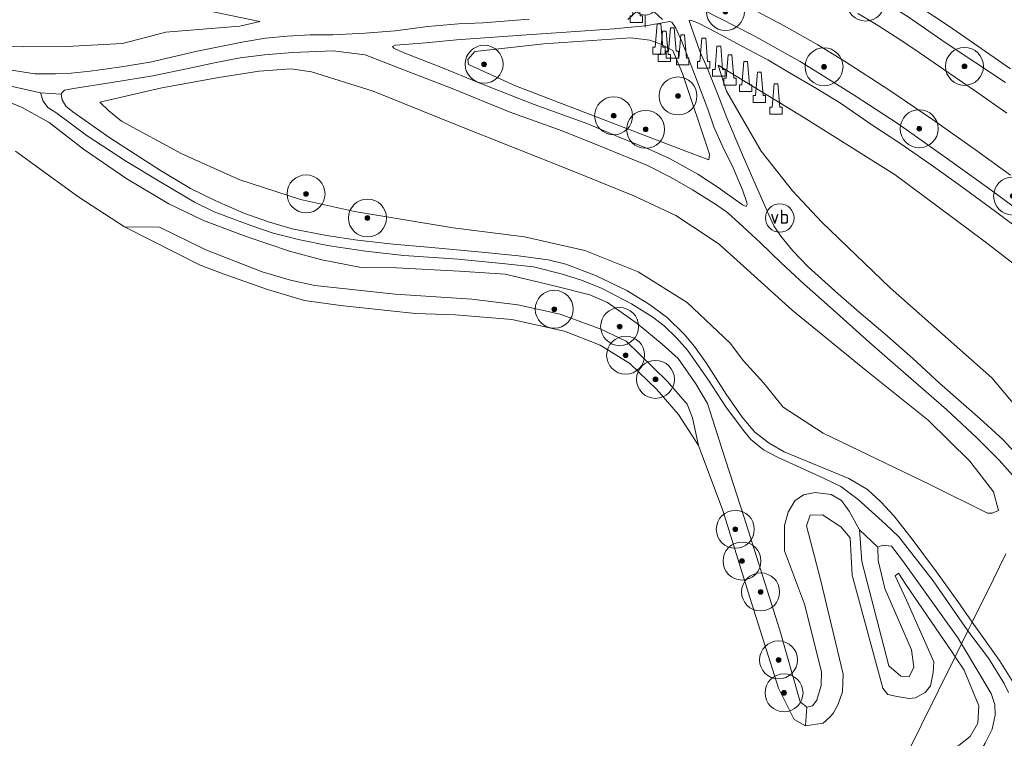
# Model space of a CAD drawing. Extents: x 184075 to 186166, y 346026 to 349063.
# Tile 15 of 136: x 184597 to 184701, y 346504 to 346580. Entities that reach past the tile are written whole.
import ezdxf
from ezdxf.enums import TextEntityAlignment as Align

# ---------------------------------------------------------------- set-up
doc = ezdxf.new("R2010")
doc.units = 0
for name, color, linetype, lineweight in [('B-ME-BV-GELEIDECONSTRUCTIE-S', 210, 'Continuous', 25), ('B-ME-GR-BOOM-S', 90, 'Continuous', 25), ('B-ME-GR-GRAS-GV', 60, 'Continuous', 13), ('B-ME-GW-TALUD_KRUIN-G', 90, 'Continuous', 18), ('B-ME-GW-TALUD_TEEN-G', 90, 'Continuous', 18), ('B-ME-IE-MEUBILAIR_WEGMEUBILAIR-S', 7, 'Continuous', 25), ('B-ME-OG-TERREIN_GROEN-GV', 7, 'Continuous', 18), ('B-ME-OG-WATER_POEL-GV', 7, 'Continuous', 18), ('B-ME-VH-ONVERHARD-GV', 252, 'Continuous', 18), ('B-ME-VH-VERHARDING_ASFALT-GV', 252, 'Continuous', 18), ('B-ME-VH-VERHARDING_HALFVERHARDING-GV', 252, 'Continuous', 18), ('B-ME-VW-VERKEERSTEKEN_DRAAGCONSTRUCTIE-S', 7, 'Continuous', 25)]:
    doc.layers.add(name, color=color, linetype=linetype, lineweight=lineweight)
doc.styles.add('NLCS-ISO', font='NLCS-ISO.ttf')

# ---------------------------------------------------------------- blocks, each defined once
blk = doc.blocks.new('SIE-WEG_GELEIDECONSTRUCTIE-SO')
at = {"color": 0, "linetype": 'ByBlock', "lineweight": 18}
blk.add_lwpolyline([(0.4, -0.87), (0.2, 1.59), (-0.2, 1.59), (-0.4, -0.87), (-0.65, -0.87), (-0.65, -1.59), (0.65, -1.59), (0.65, -0.87)], close=True, dxfattribs=at)
blk = doc.blocks.new('SGR-BOOM_01-SO')
at = {"linetype": 'ByBlock', "lineweight": 18}
h = blk.add_hatch(color=0, dxfattribs=at)
h.dxf.hatch_style = 1
edge = h.paths.add_edge_path()
edge.add_arc((0, 0), 0.25, 0, 360)
at = {"color": 0, "linetype": 'ByBlock', "lineweight": 18}
for radius in [2, 0.25]:
    blk.add_circle((0, 0), radius, dxfattribs=at)
blk = doc.blocks.new('SKL-ET_OV_LICHTPUNT-SO')
at = {"color": 0, "linetype": 'ByBlock', "lineweight": 18}
for points in [[(-1.25, 0), (-2.5, 0)], [(1.25, 0), (2.5, 0)], [(-0.92, -0.85), (-1.83, -1.7)], [(0.92, -0.85), (1.83, -1.7)], [(0, -1.25), (0, -2.5)]]:
    blk.add_lwpolyline(points, dxfattribs=at)
blk.add_lwpolyline([(0, 0), (1.25, 0, -1), (-1.25, 0)], format="xyb", close=True, dxfattribs=at)
blk = doc.blocks.new('SIE-WEG_PAAL_VERKEERSBORD-SO')
at = {"color": 0, "linetype": 'ByBlock', "lineweight": 18}
blk.add_circle((0, 0), 1.5, dxfattribs=at)
at = {"color": 0, "linetype": 'ByBlock', "lineweight": 18, "style": 'NLCS-ISO'}
blk.add_text('vb', height=1.5, dxfattribs=at).set_placement((0, 0.13), align=Align.MIDDLE_CENTER)

msp = doc.modelspace()

# ---------------------------------------------------------------- linework, layer by layer
at = {"layer": 'B-ME-GR-GRAS-GV'}
for points in [[(184584.166, 346612.802, 28.006), (184599.074, 346611.024, 27.986), (184607.593, 346610.03, 28.003), (184616.432, 346608.606, 27.977), (184623.213, 346607.309, 27.982), (184628.665, 346606.122, 27.969), (184635.586, 346604.281, 27.995), (184642.893, 346602.193, 27.99), (184649.511, 346599.912, 27.975), (184656.648, 346597.288, 27.986), (184663.278, 346594.493, 28.023), (184669.346, 346591.851, 28.064), (184676.302, 346588.358, 28.105), (184683.785, 346584.365, 28.137), (184690.436, 346580.232, 28.174), (184694.444, 346577.429, 28.189), (184700.675, 346573.306, 28.261)], [(184704.693, 346557.878, 28.242), (184699.025, 346562.048, 28.219), (184694.093, 346565.613, 28.164), (184689.369, 346568.93, 28.146), (184684.746, 346571.966, 28.119), (184679.045, 346575.522, 28.098), (184674.073, 346578.297, 28.073), (184668.85, 346580.952, 28.044), (184665.196, 346582.762, 27.983), (184659.455, 346585.339, 27.969), (184653.196, 346587.936, 27.943), (184648.447, 346589.814, 27.942), (184641.597, 346592.161, 27.916), (184634.874, 346594.245, 27.915), (184628.954, 346595.819, 27.929), (184622.747, 346597.26, 27.925), (184618.43, 346598.136, 27.929), (184615.653, 346598.708, 27.943), (184613.128, 346599.121, 27.909), (184603.885, 346600.362, 27.912), (184594.286, 346601.407, 27.918)], [(184594.315, 346585.169, 25.313), (184605.422, 346583.009, 25.275), (184614.644, 346581.264, 25.234), (184622.138, 346579.742, 25.151), (184620.022, 346579.238, 24.945), (184612.25, 346578.611, 23.942), (184607.674, 346577.413, 23.13), (184601.788, 346577.077, 22.686), (184597.189, 346577.055, 22.489), (184588.54, 346577.265, 22.445)], [(184588.54, 346577.265, 22.445), (184597.189, 346577.055, 22.489), (184601.788, 346577.077, 22.686), (184607.674, 346577.413, 23.13), (184612.25, 346578.611, 23.942), (184620.022, 346579.238, 24.945), (184622.138, 346579.742, 25.151), (184614.644, 346581.264, 25.234), (184605.422, 346583.009, 25.275), (184594.315, 346585.169, 25.313)], [(184673.205, 346581.482, 28.224), (184677.372, 346579.264, 28.236), (184680.912, 346577.258, 28.235), (184683.731, 346575.544, 28.262), (184688.403, 346572.541, 28.282), (184693.097, 346569.344, 28.31), (184697.506, 346566.214, 28.337), (184701.218, 346563.524, 28.365)], [(184700.808, 346570.054, 28.368), (184697.637, 346572.318, 28.344), (184694.734, 346574.297, 28.329), (184691.581, 346576.446, 28.291), (184689.429, 346577.883, 28.285), (184686.909, 346579.506, 28.277), (184685.139, 346580.586, 28.274)], [(184650.517, 346579.986, 26.547), (184645.643, 346579.571, 25.88), (184643.075, 346579.472, 25.586), (184639.815, 346579.213, 25.405), (184636.397, 346578.757, 25.323), (184633.239, 346578.507, 25.375), (184629.841, 346578.324, 25.301), (184627.432, 346578.332, 25.311), (184625.023, 346578.196, 25.282), (184622.733, 346577.954, 25.096), (184620.445, 346577.578, 24.797), (184615.54, 346576.604, 24.081), (184610.566, 346575.434, 23.348), (184607.323, 346574.915, 22.945), (184604.28, 346574.494, 22.63), (184602.263, 346574.277, 22.432), (184600.618, 346574.229, 22.33), (184598.451, 346574.225, 22.274), (184594.408, 346574.848, 22.25)], [(184702.472, 346533.457, 23.117), (184700.418, 346535.693, 23.448), (184698.03, 346537.885, 23.661), (184693.715, 346541.616, 24.019), (184690.893, 346544.276, 24.243), (184687.981, 346546.835, 24.446), (184685.259, 346549.116, 24.762), (184683.042, 346551.035, 24.98), (184679.884, 346553.874, 25.36), (184678.266, 346555.552, 25.523), (184677.027, 346557.097, 25.61), (184676.263, 346558.198, 25.687), (184675.747, 346559.364, 25.728), (184674.556, 346562.064, 25.937), (184673.176, 346565.187, 26.176), (184672.286, 346567.317, 26.433), (184671.328, 346569.586, 26.858), (184670.369, 346572.043, 27.39), (184669.24, 346574.863, 27.892), (184668.523, 346576.497, 28.005), (184667.609, 346579.099, 28.069), (184667.346, 346579.828, 28.073), (184667.49, 346579.872, 28.071), (184668.277, 346579.577, 28.074), (184670.25, 346578.559, 28.087), (184672.895, 346577.14, 28.099), (184675.633, 346575.689, 28.102), (184677.984, 346574.294, 28.132), (184680.78, 346572.663, 28.131), (184683.309, 346571.127, 28.14), (184686.611, 346568.854, 28.143), (184689.553, 346566.899, 28.201), (184692.868, 346564.635, 28.206), (184695.937, 346562.417, 28.232), (184699.623, 346559.699, 28.236), (184702.54, 346557.539, 28.266)], [(184700.733, 346523.652, 22), (184699.386, 346520.92, 21.778), (184697.187, 346516.464, 21.599), (184695.665, 346518.634, 21.613), (184693.416, 346521.748, 21.672), (184690.859, 346525.213, 21.72), (184688.969, 346527.604, 21.808), (184687.548, 346529.147, 21.874), (184686.139, 346530.437, 21.939), (184684.195, 346531.588, 21.981), (184679.74, 346533.423, 21.916), (184677.381, 346534.406, 21.907), (184675.786, 346535.322, 21.965), (184674.277, 346536.483, 22.022), (184672.935, 346538.063, 22.046), (184671.261, 346540.486, 22.056), (184669.147, 346543.764, 22.053), (184667.921, 346545.484, 22.117), (184666.85, 346546.793, 22.134), (184665.051, 346548.563, 22.163), (184663.184, 346549.919, 22.133), (184660.801, 346551.395, 22.129), (184657.51, 346552.972, 22.171), (184654.363, 346554.153, 22.195), (184652.509, 346554.615, 22.194), (184649.393, 346555.038, 22.172), (184645.153, 346555.473, 22.152), (184639.84, 346555.965, 22.156), (184636.181, 346556.264, 22.149), (184632.438, 346556.681, 22.191), (184629.173, 346557.18, 22.151), (184625.543, 346557.904, 22.128), (184623.169, 346558.585, 22.141), (184620.44, 346559.529, 22.124), (184617.578, 346560.797, 22.122), (184614.832, 346562.15, 22.164), (184611.668, 346564.031, 22.199), (184606.334, 346567.464, 22.243), (184602.424, 346570.202, 22.291), (184601.702, 346570.802, 22.308), (184601.327, 346571.46, 22.328), (184601.203, 346572.06, 22.35), (184601.305, 346572.258, 22.376), (184601.545, 346572.48, 22.398), (184602.492, 346572.68, 22.451), (184606.545, 346573.288, 22.792), (184610.848, 346574.014, 23.369), (184614.602, 346574.769, 23.952), (184617.377, 346575.375, 24.375), (184620.056, 346575.904, 24.738), (184622.61, 346576.229, 25.134), (184625.582, 346576.444, 25.318), (184629.867, 346576.619, 25.343), (184633.217, 346576.214, 25.42), (184637.841, 346574.421, 25.427), (184642.412, 346572.684, 25.447), (184648.412, 346570.214, 25.662), (184653.974, 346568.202, 25.899), (184657.926, 346566.622, 26.089), (184660.836, 346565.43, 26.247), (184662.954, 346564.557, 26.333), (184665.386, 346563.321, 26.243), (184667.71, 346562, 26.205), (184670.253, 346560.427, 26.063), (184671.431, 346559.574, 25.989), (184673.007, 346558.138, 25.838), (184674.843, 346556.442, 25.662), (184677.08, 346554.275, 25.486), (184679.486, 346552.067, 25.282), (184682.196, 346549.644, 24.983), (184686.335, 346545.965, 24.559), (184690.7, 346542.111, 24.221), (184694.481, 346538.849, 23.837), (184697.701, 346535.851, 23.491), (184700.011, 346533.522, 23.196), (184701.969, 346531.297, 22.897)], [(184707.79, 346549.396, 27.942), (184698.402, 346556.632, 27.978), (184689.058, 346563.578, 27.953), (184679.445, 346569.614, 27.842), (184670.406, 346575.125, 27.945), (184671.284, 346572.394, 27.509), (184674.946, 346566.053, 26.275), (184678.228, 346561.89, 25.95), (184681.333, 346558.603, 25.667), (184688.53, 346551.656, 24.948), (184699.25, 346542.205, 24.007), (184705.951, 346534.228, 23.056)], [(184594.478, 346573.233, 22.263), (184599.019, 346572.226, 22.27), (184599.303, 346571.343, 22.28), (184599.803, 346570.683, 22.283), (184600.636, 346570.14, 22.28), (184603.96, 346567.692, 22.22), (184608.1, 346564.984, 22.185), (184611.696, 346562.807, 22.183), (184615.242, 346560.711, 22.161), (184617.335, 346559.665, 22.147), (184621.202, 346558.231, 22.136), (184623.532, 346557.422, 22.138), (184626.346, 346556.721, 22.122), (184629.468, 346556.088, 22.128), (184633.276, 346555.531, 22.166), (184637.306, 346555.09, 22.128), (184643.015, 346554.686, 22.13), (184648.005, 346554.187, 22.193), (184650.978, 346553.867, 22.172), (184653.875, 346553.162, 22.14), (184656.022, 346552.464, 22.107), (184658.201, 346551.607, 22.122), (184661.302, 346549.991, 22.101), (184663.516, 346548.568, 22.147), (184664.713, 346547.676, 22.109), (184666.033, 346546.42, 22.075), (184667.184, 346545.094, 22.067), (184669.385, 346541.948, 22.019), (184671.235, 346539.15, 22.055), (184673.097, 346536.641, 21.993), (184673.838, 346535.702, 21.977), (184675.185, 346534.621, 21.918), (184676.736, 346533.813, 21.887), (184681.439, 346531.669, 21.914), (184683.336, 346530.738, 21.878), (184685.175, 346529.376, 21.817), (184688.057, 346526.767, 21.712), (184689.458, 346525.437, 21.668), (184693.075, 346520.792, 21.578), (184696.731, 346515.539, 21.579), (184696.056, 346514.171, 21.442), (184695.782, 346514.629, 21.441), (184695.754, 346514.676, 21.441), (184689.835, 346522.953, 21.586), (184688.672, 346524.455, 21.517), (184687.763, 346524.579, 21.464), (184687.221, 346524.364, 21.392), (184685.292, 346526.174, 21.411), (184684.231, 346528.136, 21.542), (184683.394, 346529.27, 21.631), (184682.301, 346529.894, 21.67), (184680.616, 346530.099, 21.69), (184679.4, 346529.865, 21.692), (184678.491, 346529.222, 21.689), (184677.775, 346528.048, 21.692), (184677.396, 346526.628, 21.704), (184677.415, 346523.962, 21.738), (184679.515, 346518.363, 21.755), (184681.309, 346511.232, 21.677), (184681.277, 346509.792, 21.639), (184680.806, 346508.24, 21.59), (184680.336, 346507.658, 21.578), (184679.754, 346507.515, 21.548), (184679.059, 346508.067, 21.576), (184676.914, 346515.625, 21.628), (184673.102, 346527.572, 21.63), (184670.823, 346534.649, 21.628), (184669.28, 346539.479, 21.89), (184668.057, 346541.561, 22.007), (184666.198, 346544.22, 22.02), (184664.503, 346545.75, 22.003), (184661.865, 346547.907, 22.059), (184658.75, 346550.132, 22.115), (184656.905, 346550.927, 22.149), (184653.153, 346551.891, 22.198), (184647.968, 346553.125, 22.219), (184643.165, 346553.436, 22.078), (184636.534, 346553.79, 22.061), (184632.821, 346553.825, 22.078), (184628.668, 346554.626, 22.08), (184625.27, 346555.549, 22.072), (184620.691, 346557.09, 22.101), (184616.211, 346558.78, 22.105), (184612.558, 346560.533, 22.082), (184608.125, 346563.152, 22.113), (184603.552, 346566.275, 22.151), (184599.959, 346569.104, 22.269), (184597.117, 346570.667, 22.246), (184593.911, 346571.952, 22.207)], [(184593.911, 346571.952, 22.207), (184597.117, 346570.667, 22.246), (184599.959, 346569.104, 22.269), (184603.552, 346566.275, 22.151), (184608.125, 346563.152, 22.113), (184612.558, 346560.533, 22.082), (184616.211, 346558.78, 22.105), (184620.691, 346557.09, 22.101), (184625.27, 346555.549, 22.072), (184628.668, 346554.626, 22.08), (184632.821, 346553.825, 22.078), (184636.534, 346553.79, 22.061), (184643.165, 346553.436, 22.078), (184647.968, 346553.125, 22.219), (184653.153, 346551.891, 22.198), (184656.905, 346550.927, 22.149), (184658.75, 346550.132, 22.115), (184661.865, 346547.907, 22.059), (184664.503, 346545.75, 22.003), (184666.198, 346544.22, 22.02), (184668.057, 346541.561, 22.007), (184669.28, 346539.479, 21.89), (184670.823, 346534.649, 21.628), (184673.102, 346527.572, 21.63), (184676.914, 346515.625, 21.628), (184679.059, 346508.067, 21.576), (184679.754, 346507.515, 21.548), (184679.608, 346505.541, 20.962), (184678.43, 346506.195, 20.962), (184676.753, 346509.514, 20.962), (184673.75, 346519.055, 20.962), (184670.896, 346528.222, 20.962), (184668.342, 346535.064, 20.962), (184667.722, 346537.988, 21.305), (184667.135, 346539.409, 21.279), (184665.027, 346541.826, 21.17), (184660.716, 346546.064, 21.266), (184658.04, 346547.331, 21.285), (184653.769, 346548.908, 21.279), (184649.31, 346549.866, 21.318), (184644.472, 346550.484, 21.318), (184636.379, 346550.988, 21.218), (184627.916, 346551.92, 21.276), (184625.352, 346552.477, 21.281), (184622.369, 346553.346, 21.272), (184616.455, 346555.671, 21.26), (184611.56, 346558.056, 21.314), (184607.884, 346558.096, 20.962), (184603.084, 346561.218, 20.962), (184598.318, 346564.651, 20.962), (184596.386, 346566.076, 20.962)], [(184701.815, 346509.614, 21.695), (184700.066, 346512.431, 21.64), (184697.187, 346516.464, 21.599), (184699.386, 346520.92, 21.778), (184700.733, 346523.652, 22)], [(184698.556, 346503.693, 21.538), (184699.282, 346505.194, 21.553), (184699.6, 346506.644, 21.553), (184699.55, 346507.768, 21.502), (184699.172, 346508.953, 21.456), (184696.056, 346514.171, 21.442), (184696.731, 346515.539, 21.579), (184698.896, 346512.663, 21.636), (184700.524, 346509.985, 21.663), (184701.001, 346509.053, 21.657)]]:
    msp.add_polyline3d(points, dxfattribs=at)
for points in [[(184665.904, 346579.097, 28.013), (184666.572, 346577.63, 27.993), (184667.581, 346575.105, 27.927), (184668.361, 346572.978, 27.628), (184669.333, 346570.484, 27.1), (184669.968, 346568.636, 26.732), (184670.827, 346566.657, 26.418), (184672.003, 346564.327, 26.131), (184672.991, 346561.996, 25.964), (184673.445, 346560.656, 25.934), (184673.474, 346560.449, 25.929), (184673.348, 346560.245, 25.933), (184672.987, 346560.408, 25.939), (184670.397, 346562.258, 26.073), (184668.275, 346563.632, 26.151), (184665.274, 346565.29, 26.242), (184662.959, 346566.365, 26.254), (184660.063, 346567.52, 26.161), (184656.674, 346568.946, 26.021), (184651.041, 346570.986, 25.74), (184645.302, 346573.24, 25.481), (184641.207, 346574.92, 25.409), (184637.224, 346576.463, 25.401), (184636.233, 346576.928, 25.414), (184636.115, 346577.089, 25.418), (184636.414, 346577.23, 25.42), (184639.625, 346577.468, 25.396), (184642.843, 346577.782, 25.554), (184646.311, 346578.026, 25.869), (184650.735, 346578.368, 26.604), (184654.392, 346578.613, 27.181), (184659.425, 346578.946, 27.787), (184662.719, 346579.253, 27.969), (184664.37, 346579.567, 28.007), (184665.326, 346579.71, 28.008), (184665.544, 346579.648, 28.014)], [(184665.998, 346566.451, 26.382), (184669.443, 346565.144, 26.218), (184669.499, 346565.757, 26.28), (184666.672, 346574.257, 27.64), (184665.647, 346576.667, 28.007), (184664.365, 346577.337, 28.072), (184663.206, 346577.75, 28.089), (184661.209, 346577.997, 28.097), (184652.052, 346577.367, 26.883), (184644.769, 346576.58, 25.659), (184644.032, 346575.722, 25.555), (184644.099, 346575.186, 25.547), (184649.083, 346572.942, 25.665)], [(184669.499, 346565.757, 26.28), (184669.443, 346565.144, 26.218), (184665.998, 346566.451, 26.382), (184649.083, 346572.942, 25.665), (184644.099, 346575.186, 25.547), (184644.032, 346575.722, 25.555), (184644.769, 346576.58, 25.659), (184652.052, 346577.367, 26.883), (184661.209, 346577.997, 28.097), (184663.206, 346577.75, 28.089), (184664.365, 346577.337, 28.072), (184665.647, 346576.667, 28.007), (184666.672, 346574.257, 27.64)], [(184712.919, 346545.537, 28.182), (184705.951, 346534.228, 23.056), (184699.25, 346542.205, 24.007), (184688.53, 346551.656, 24.948), (184681.333, 346558.603, 25.667), (184678.228, 346561.89, 25.95), (184674.946, 346566.053, 26.275), (184671.284, 346572.394, 27.509), (184670.406, 346575.125, 27.945), (184679.445, 346569.614, 27.842), (184689.058, 346563.578, 27.953), (184698.402, 346556.632, 27.978), (184707.79, 346549.396, 27.942)], [(184699.272, 346527.921, 22.214), (184698.77, 346527.921, 22.177), (184692.772, 346530.934, 22.218), (184681.465, 346536.36, 22.337), (184677.248, 346539.117, 22.355), (184675.242, 346541.613, 22.535), (184673.076, 346543.998, 22.384), (184671.67, 346545.834, 22.399), (184667.141, 346550.14, 22.407), (184661.984, 346553.36, 22.387), (184656.38, 346555.62, 22.421), (184650.006, 346557.028, 22.386), (184642.51, 346557.976, 22.378), (184632.114, 346559.726, 22.366), (184626.432, 346560.974, 22.433), (184620.043, 346563.047, 22.362), (184613.909, 346565.781, 22.399), (184607.553, 346569.217, 22.413), (184606.237, 346570.329, 22.528), (184605.27, 346571.235, 22.54), (184611.817, 346572.722, 23.486), (184617.807, 346573.823, 24.411), (184622.056, 346574.511, 25.03), (184625.402, 346574.732, 25.246), (184627.566, 346574.43, 25.308), (184634.067, 346572.373, 25.315), (184642.496, 346568.989, 25.417), (184655.218, 346563.928, 25.878), (184661.54, 346561.348, 26.25), (184665.945, 346559.282, 26.109), (184669.479, 346556.982, 25.955), (184670.56, 346556.245, 25.84), (184678.217, 346549.314, 25.123), (184686.032, 346542.919, 24.44), (184692.53, 346537.739, 23.796), (184696.922, 346533.42, 23.178), (184699.407, 346530.196, 22.555), (184699.952, 346528.221, 22.37)], [(184692.772, 346530.934, 22.218), (184698.77, 346527.921, 22.177), (184699.272, 346527.921, 22.214), (184699.952, 346528.221, 22.37), (184699.407, 346530.196, 22.555), (184696.922, 346533.42, 23.178), (184692.53, 346537.739, 23.796), (184686.032, 346542.919, 24.44), (184678.217, 346549.314, 25.123), (184670.56, 346556.245, 25.84), (184669.479, 346556.982, 25.955), (184665.945, 346559.282, 26.109), (184661.54, 346561.348, 26.25), (184655.218, 346563.928, 25.878), (184642.496, 346568.989, 25.417), (184634.067, 346572.373, 25.315), (184627.566, 346574.43, 25.308), (184625.402, 346574.732, 25.246), (184622.056, 346574.511, 25.03), (184617.807, 346573.823, 24.411), (184611.817, 346572.722, 23.486), (184605.27, 346571.235, 22.54), (184606.237, 346570.329, 22.528), (184607.553, 346569.217, 22.413), (184613.909, 346565.781, 22.399), (184620.043, 346563.047, 22.362), (184626.432, 346560.974, 22.433), (184632.114, 346559.726, 22.366), (184642.51, 346557.976, 22.378), (184650.006, 346557.028, 22.386), (184656.38, 346555.62, 22.421), (184661.984, 346553.36, 22.387), (184667.141, 346550.14, 22.407), (184671.67, 346545.834, 22.399), (184673.076, 346543.998, 22.384), (184675.242, 346541.613, 22.535), (184677.248, 346539.117, 22.355), (184681.465, 346536.36, 22.337)], [(184667.722, 346537.988, 21.305), (184668.342, 346535.064, 20.962), (184666.244, 346538.346, 20.962), (184663.939, 346540.953, 20.962), (184661.105, 346543.699, 20.962), (184657.989, 346545.631, 20.962), (184654.233, 346547.11, 20.962), (184648.665, 346548.345, 20.962), (184642.747, 346548.822, 20.962), (184638.549, 346548.956, 20.962), (184630.624, 346549.8, 20.962), (184626.849, 346550.343, 20.962), (184622.959, 346551.513, 20.962), (184618.665, 346553.001, 20.962), (184615.845, 346554.058, 20.962), (184607.884, 346558.096, 20.962), (184611.56, 346558.056, 21.314), (184616.455, 346555.671, 21.26), (184622.369, 346553.346, 21.272), (184625.352, 346552.477, 21.281), (184627.916, 346551.92, 21.276), (184636.379, 346550.988, 21.218), (184644.472, 346550.484, 21.318), (184649.31, 346549.866, 21.318), (184653.769, 346548.908, 21.279), (184658.04, 346547.331, 21.285), (184660.716, 346546.064, 21.266), (184665.027, 346541.826, 21.17), (184667.135, 346539.409, 21.279)], [(184684.231, 346528.136, 21.542), (184685.292, 346526.174, 21.411), (184685.565, 346522.844, 21.462), (184688.408, 346511.841, 21.555), (184689.654, 346510.757, 21.639), (184690.542, 346510.695, 21.654), (184691.023, 346511.706, 21.658), (184690.769, 346513.545, 21.67), (184687.974, 346520.002, 21.631), (184687.251, 346522.945, 21.536), (184687.221, 346524.364, 21.392), (184687.763, 346524.579, 21.464), (184688.672, 346524.455, 21.517), (184689.835, 346522.953, 21.586), (184695.754, 346514.676, 21.441), (184695.782, 346514.629, 21.441), (184696.056, 346514.171, 21.442), (184695.386, 346512.814, 20.962), (184695.051, 346513.303, 20.962), (184690.172, 346520.434, 20.962), (184689.399, 346521.614, 20.962), (184689.042, 346521.331, 20.962), (184690.239, 346518.756, 20.962), (184693.117, 346512.28, 20.962), (184693.075, 346511.164, 20.962), (184692.791, 346509.756, 20.962), (184692.203, 346509.054, 20.962), (184691.197, 346508.486, 20.962), (184690.509, 346508.414, 20.962), (184689.1, 346508.649, 20.962), (184688.304, 346508.848, 20.962), (184687.757, 346509.505, 20.962), (184684.529, 346521.404, 20.962), (184684.314, 346525.332, 20.962), (184683.347, 346526.511, 20.962), (184681.4, 346527.762, 20.962), (184680.1, 346527.726, 20.962), (184679.718, 346526.608, 20.962), (184681.204, 346520.939, 20.962), (184683.596, 346510.977, 20.962), (184683.499, 346509.114, 20.962), (184683.05, 346507.811, 20.962), (184682.579, 346506.906, 20.962), (184682.223, 346506.477, 20.962), (184681.479, 346505.804, 20.962), (184679.608, 346505.541, 20.962), (184679.754, 346507.515, 21.548), (184680.336, 346507.658, 21.578), (184680.806, 346508.24, 21.59), (184681.277, 346509.792, 21.639), (184681.309, 346511.232, 21.677), (184679.515, 346518.363, 21.755), (184677.415, 346523.962, 21.738), (184677.396, 346526.628, 21.704), (184677.775, 346528.048, 21.692), (184678.491, 346529.222, 21.689), (184679.4, 346529.865, 21.692), (184680.616, 346530.099, 21.69), (184682.301, 346529.894, 21.67), (184683.394, 346529.27, 21.631)]]:
    msp.add_polyline3d(points, close=True, dxfattribs=at)
at = {"layer": 'B-ME-GW-TALUD_KRUIN-G'}
for points in [[(184568.227, 346583.814, 25.317), (184576.058, 346585.415, 25.202), (184582.136, 346585.746, 25.172), (184587.735, 346585.842, 25.216), (184594.315, 346585.169, 25.313), (184605.422, 346583.009, 25.275), (184614.644, 346581.264, 25.234), (184622.138, 346579.742, 25.151)], [(184644.769, 346576.58, 25.659), (184652.052, 346577.367, 26.883), (184661.209, 346577.997, 28.097), (184663.206, 346577.75, 28.089), (184664.365, 346577.337, 28.072), (184665.647, 346576.667, 28.007), (184666.672, 346574.257, 27.64), (184669.499, 346565.757, 26.28), (184669.443, 346565.144, 26.218)], [(184670.406, 346575.125, 27.945), (184679.445, 346569.614, 27.842), (184689.058, 346563.578, 27.953), (184698.402, 346556.632, 27.978), (184707.79, 346549.396, 27.942), (184712.919, 346545.537, 28.182)], [(184605.27, 346571.235, 22.54), (184611.817, 346572.722, 23.486), (184617.807, 346573.823, 24.411), (184622.056, 346574.511, 25.03), (184625.402, 346574.732, 25.246), (184627.566, 346574.43, 25.308), (184634.067, 346572.373, 25.315), (184642.496, 346568.989, 25.417), (184655.218, 346563.928, 25.878), (184661.54, 346561.348, 26.25), (184665.945, 346559.282, 26.109), (184669.479, 346556.982, 25.955), (184670.56, 346556.245, 25.84), (184678.217, 346549.314, 25.123), (184686.032, 346542.919, 24.44), (184692.53, 346537.739, 23.796), (184696.922, 346533.42, 23.178), (184699.407, 346530.196, 22.555), (184699.952, 346528.221, 22.37)], [(184632.821, 346553.825, 22.078), (184628.668, 346554.626, 22.08), (184625.27, 346555.549, 22.072), (184620.691, 346557.09, 22.101), (184616.211, 346558.78, 22.105), (184612.558, 346560.533, 22.082), (184608.125, 346563.152, 22.113), (184603.552, 346566.275, 22.151), (184599.959, 346569.104, 22.269), (184597.117, 346570.667, 22.246), (184593.911, 346571.952, 22.207)], [(184679.059, 346508.067, 21.576), (184676.914, 346515.625, 21.628), (184673.102, 346527.572, 21.63), (184670.823, 346534.649, 21.628), (184669.28, 346539.479, 21.89), (184668.057, 346541.561, 22.007), (184666.198, 346544.22, 22.02), (184664.503, 346545.75, 22.003), (184661.865, 346547.907, 22.059), (184658.75, 346550.132, 22.115), (184656.905, 346550.927, 22.149), (184653.153, 346551.891, 22.198), (184647.968, 346553.125, 22.219), (184643.165, 346553.436, 22.078), (184636.534, 346553.79, 22.061), (184632.821, 346553.825, 22.078)], [(184679.059, 346508.067, 21.576), (184679.754, 346507.515, 21.548), (184680.336, 346507.658, 21.578), (184680.806, 346508.24, 21.59), (184681.277, 346509.792, 21.639), (184681.309, 346511.232, 21.677), (184679.515, 346518.363, 21.755), (184677.415, 346523.962, 21.738), (184677.396, 346526.628, 21.704), (184677.775, 346528.048, 21.692), (184678.491, 346529.222, 21.689), (184679.4, 346529.865, 21.692), (184680.616, 346530.099, 21.69), (184682.301, 346529.894, 21.67), (184683.394, 346529.27, 21.631), (184684.231, 346528.136, 21.542), (184685.292, 346526.174, 21.411), (184685.565, 346522.844, 21.462), (184688.408, 346511.841, 21.555), (184689.654, 346510.757, 21.639), (184690.542, 346510.695, 21.654), (184691.023, 346511.706, 21.658), (184690.769, 346513.545, 21.67), (184687.974, 346520.002, 21.631), (184687.251, 346522.945, 21.536), (184687.221, 346524.364, 21.392), (184687.763, 346524.579, 21.464), (184688.672, 346524.455, 21.517), (184689.835, 346522.953, 21.586), (184695.754, 346514.676, 21.441), (184695.782, 346514.629, 21.441), (184696.056, 346514.171, 21.442)], [(184696.056, 346514.171, 21.442), (184699.172, 346508.953, 21.456), (184699.55, 346507.768, 21.502), (184699.6, 346506.644, 21.553), (184699.282, 346505.194, 21.553), (184698.556, 346503.693, 21.538), (184697.892, 346502.621, 21.479), (184696.992, 346501.947, 21.449), (184694.795, 346500.519, 21.462), (184692.773, 346500.306, 21.508), (184691.363, 346500.552, 21.519), (184689.474, 346500.83, 21.482)]]:
    msp.add_polyline3d(points, dxfattribs=at)
at = {"layer": 'B-ME-GW-TALUD_TEEN-G'}
for points in [[(184622.138, 346579.742, 25.151), (184620.022, 346579.238, 24.945), (184612.25, 346578.611, 23.942), (184607.674, 346577.413, 23.13), (184601.788, 346577.077, 22.686), (184597.189, 346577.055, 22.489), (184588.54, 346577.265, 22.445), (184578.041, 346576.998, 22.432), (184569.917, 346575.475, 22.409), (184565.742, 346574.849, 22.345)], [(184669.443, 346565.144, 26.218), (184665.998, 346566.451, 26.382), (184649.083, 346572.942, 25.665), (184644.099, 346575.186, 25.547), (184644.032, 346575.722, 25.555), (184644.769, 346576.58, 25.659)], [(184670.406, 346575.125, 27.945), (184671.284, 346572.394, 27.509), (184674.946, 346566.053, 26.275), (184678.228, 346561.89, 25.95), (184681.333, 346558.603, 25.667), (184688.53, 346551.656, 24.948), (184699.25, 346542.205, 24.007), (184705.951, 346534.228, 23.056)], [(184699.952, 346528.221, 22.37), (184699.272, 346527.921, 22.214), (184698.77, 346527.921, 22.177), (184692.772, 346530.934, 22.218), (184681.465, 346536.36, 22.337), (184677.248, 346539.117, 22.355), (184675.242, 346541.613, 22.535), (184673.076, 346543.998, 22.384), (184671.67, 346545.834, 22.399), (184667.141, 346550.14, 22.407), (184661.984, 346553.36, 22.387), (184656.38, 346555.62, 22.421), (184650.006, 346557.028, 22.386), (184642.51, 346557.976, 22.378), (184632.114, 346559.726, 22.366), (184626.432, 346560.974, 22.433), (184620.043, 346563.047, 22.362), (184613.909, 346565.781, 22.399), (184607.553, 346569.217, 22.413), (184606.237, 346570.329, 22.528), (184605.27, 346571.235, 22.54)], [(184644.472, 346550.484, 21.318), (184636.379, 346550.988, 21.218), (184627.916, 346551.92, 21.276), (184625.352, 346552.477, 21.281), (184622.369, 346553.346, 21.272), (184616.455, 346555.671, 21.26), (184611.56, 346558.056, 21.314), (184607.884, 346558.096, 20.962)], [(184668.342, 346535.064, 20.962), (184667.722, 346537.988, 21.305), (184667.135, 346539.409, 21.279), (184665.027, 346541.826, 21.17), (184660.716, 346546.064, 21.266), (184658.04, 346547.331, 21.285), (184653.769, 346548.908, 21.279), (184649.31, 346549.866, 21.318), (184644.472, 346550.484, 21.318)]]:
    msp.add_polyline3d(points, dxfattribs=at)
at = {"layer": 'B-ME-OG-TERREIN_GROEN-GV'}
for points in [[(184691.023, 346511.706, 21.658), (184690.542, 346510.695, 21.654), (184689.654, 346510.757, 21.639), (184688.408, 346511.841, 21.555), (184685.565, 346522.844, 21.462), (184685.292, 346526.174, 21.411), (184687.221, 346524.364, 21.392), (184687.251, 346522.945, 21.536), (184687.974, 346520.002, 21.631), (184690.769, 346513.545, 21.67)], [(184694.795, 346500.519, 21.462), (184692.773, 346500.306, 21.508), (184691.363, 346500.552, 21.519), (184689.474, 346500.83, 21.482), (184690.055, 346502.009, 20.962), (184692.938, 346502.353, 20.962), (184694.429, 346502.875, 20.962), (184695.784, 346503.513, 20.962), (184696.954, 346504.412, 20.962), (184697.751, 346505.833, 20.962), (184697.887, 346507.629, 20.962), (184696.343, 346511.414, 20.962), (184695.386, 346512.814, 20.962), (184696.056, 346514.171, 21.442), (184699.172, 346508.953, 21.456), (184699.55, 346507.768, 21.502), (184699.6, 346506.644, 21.553), (184699.282, 346505.194, 21.553), (184698.556, 346503.693, 21.538), (184697.892, 346502.621, 21.479), (184696.992, 346501.947, 21.449)]]:
    msp.add_polyline3d(points, close=True, dxfattribs=at)
at = {"layer": 'B-ME-OG-WATER_POEL-GV'}
msp.add_polyline3d([(184596.386, 346566.076, 20.962), (184598.318, 346564.651, 20.962), (184603.084, 346561.218, 20.962), (184607.884, 346558.096, 20.962), (184615.845, 346554.058, 20.962), (184618.665, 346553.001, 20.962), (184622.959, 346551.513, 20.962), (184626.849, 346550.343, 20.962), (184630.624, 346549.8, 20.962), (184638.549, 346548.956, 20.962), (184642.747, 346548.822, 20.962), (184648.665, 346548.345, 20.962), (184654.233, 346547.11, 20.962), (184657.989, 346545.631, 20.962), (184661.105, 346543.699, 20.962), (184663.939, 346540.953, 20.962), (184666.244, 346538.346, 20.962), (184668.342, 346535.064, 20.962), (184670.896, 346528.222, 20.962), (184673.75, 346519.055, 20.962), (184676.753, 346509.514, 20.962), (184678.43, 346506.195, 20.962), (184679.608, 346505.541, 20.962), (184681.479, 346505.804, 20.962), (184682.223, 346506.477, 20.962), (184682.579, 346506.906, 20.962), (184683.05, 346507.811, 20.962), (184683.499, 346509.114, 20.962), (184683.596, 346510.977, 20.962), (184681.204, 346520.939, 20.962), (184679.718, 346526.608, 20.962), (184680.1, 346527.726, 20.962), (184681.4, 346527.762, 20.962), (184683.347, 346526.511, 20.962), (184684.314, 346525.332, 20.962), (184684.529, 346521.404, 20.962), (184687.757, 346509.505, 20.962), (184688.304, 346508.848, 20.962), (184689.1, 346508.649, 20.962), (184690.509, 346508.414, 20.962), (184691.197, 346508.486, 20.962), (184692.203, 346509.054, 20.962), (184692.791, 346509.756, 20.962), (184693.075, 346511.164, 20.962), (184693.117, 346512.28, 20.962), (184690.239, 346518.756, 20.962), (184689.042, 346521.331, 20.962), (184689.399, 346521.614, 20.962), (184690.172, 346520.434, 20.962), (184695.051, 346513.303, 20.962), (184695.386, 346512.814, 20.962), (184690.055, 346502.009, 20.962)], dxfattribs=at)
msp.add_polyline3d([(184692.938, 346502.353, 20.962), (184690.055, 346502.009, 20.962), (184695.386, 346512.814, 20.962), (184696.343, 346511.414, 20.962), (184697.887, 346507.629, 20.962), (184697.751, 346505.833, 20.962), (184696.954, 346504.412, 20.962), (184695.784, 346503.513, 20.962), (184694.429, 346502.875, 20.962)], close=True, dxfattribs=at)
at = {"layer": 'B-ME-VH-ONVERHARD-GV'}
msp.add_polyline3d([(184697.187, 346516.464, 21.599), (184696.731, 346515.539, 21.579), (184693.075, 346520.792, 21.578), (184689.458, 346525.437, 21.668), (184688.057, 346526.767, 21.712), (184685.175, 346529.376, 21.817), (184683.336, 346530.738, 21.878), (184681.439, 346531.669, 21.914), (184676.736, 346533.813, 21.887), (184675.185, 346534.621, 21.918), (184673.838, 346535.702, 21.977), (184673.097, 346536.641, 21.993), (184671.235, 346539.15, 22.055), (184669.385, 346541.948, 22.019), (184667.184, 346545.094, 22.067), (184666.033, 346546.42, 22.075), (184664.713, 346547.676, 22.109), (184663.516, 346548.568, 22.147), (184661.302, 346549.991, 22.101), (184658.201, 346551.607, 22.122), (184656.022, 346552.464, 22.107), (184653.875, 346553.162, 22.14), (184650.978, 346553.867, 22.172), (184648.005, 346554.187, 22.193), (184643.015, 346554.686, 22.13), (184637.306, 346555.09, 22.128), (184633.276, 346555.531, 22.166), (184629.468, 346556.088, 22.128), (184626.346, 346556.721, 22.122), (184623.532, 346557.422, 22.138), (184621.202, 346558.231, 22.136), (184617.335, 346559.665, 22.147), (184615.242, 346560.711, 22.161), (184611.696, 346562.807, 22.183), (184608.1, 346564.984, 22.185), (184603.96, 346567.692, 22.22), (184600.636, 346570.14, 22.28), (184599.803, 346570.683, 22.283), (184599.303, 346571.343, 22.28), (184599.019, 346572.226, 22.27), (184601.203, 346572.06, 22.35), (184601.327, 346571.46, 22.328), (184601.702, 346570.802, 22.308), (184602.424, 346570.202, 22.291), (184606.334, 346567.464, 22.243), (184611.668, 346564.031, 22.199), (184614.832, 346562.15, 22.164), (184617.578, 346560.797, 22.122), (184620.44, 346559.529, 22.124), (184623.169, 346558.585, 22.141), (184625.543, 346557.904, 22.128), (184629.173, 346557.18, 22.151), (184632.438, 346556.681, 22.191), (184636.181, 346556.264, 22.149), (184639.84, 346555.965, 22.156), (184645.153, 346555.473, 22.152), (184649.393, 346555.038, 22.172), (184652.509, 346554.615, 22.194), (184654.363, 346554.153, 22.195), (184657.51, 346552.972, 22.171), (184660.801, 346551.395, 22.129), (184663.184, 346549.919, 22.133), (184665.051, 346548.563, 22.163), (184666.85, 346546.793, 22.134), (184667.921, 346545.484, 22.117), (184669.147, 346543.764, 22.053), (184671.261, 346540.486, 22.056), (184672.935, 346538.063, 22.046), (184674.277, 346536.483, 22.022), (184675.786, 346535.322, 21.965), (184677.381, 346534.406, 21.907), (184679.74, 346533.423, 21.916), (184684.195, 346531.588, 21.981), (184686.139, 346530.437, 21.939), (184687.548, 346529.147, 21.874), (184688.969, 346527.604, 21.808), (184690.859, 346525.213, 21.72), (184693.416, 346521.748, 21.672), (184695.665, 346518.634, 21.613)], close=True, dxfattribs=at)
msp.add_polyline3d([(184701.001, 346509.053, 21.657), (184700.524, 346509.985, 21.663), (184698.896, 346512.663, 21.636), (184696.731, 346515.539, 21.579), (184697.187, 346516.464, 21.599), (184700.066, 346512.431, 21.64), (184701.815, 346509.614, 21.695)], dxfattribs=at)
at = {"layer": 'B-ME-VH-VERHARDING_ASFALT-GV'}
for points in [[(184701.218, 346563.524, 28.365), (184697.506, 346566.214, 28.337), (184693.097, 346569.344, 28.31), (184688.403, 346572.541, 28.282), (184683.731, 346575.544, 28.262), (184680.912, 346577.258, 28.235), (184677.372, 346579.264, 28.236), (184673.205, 346581.482, 28.224)], [(184685.139, 346580.586, 28.274), (184686.909, 346579.506, 28.277), (184689.429, 346577.883, 28.285), (184691.581, 346576.446, 28.291), (184694.734, 346574.297, 28.329), (184697.637, 346572.318, 28.344), (184700.808, 346570.054, 28.368)]]:
    msp.add_polyline3d(points, dxfattribs=at)
at = {"layer": 'B-ME-VH-VERHARDING_HALFVERHARDING-GV'}
for points in [[(184700.675, 346573.306, 28.261), (184694.444, 346577.429, 28.189), (184690.436, 346580.232, 28.174), (184683.785, 346584.365, 28.137), (184676.302, 346588.358, 28.105), (184669.346, 346591.851, 28.064), (184663.278, 346594.493, 28.023), (184656.648, 346597.288, 27.986), (184649.511, 346599.912, 27.975), (184642.893, 346602.193, 27.99), (184635.586, 346604.281, 27.995), (184628.665, 346606.122, 27.969), (184623.213, 346607.309, 27.982), (184616.432, 346608.606, 27.977), (184607.593, 346610.03, 28.003), (184599.074, 346611.024, 27.986), (184584.166, 346612.802, 28.006)], [(184596.279, 346612.904, 27.96), (184603.07, 346612.026, 27.947), (184609.397, 346611.257, 27.962), (184614.755, 346610.425, 27.953), (184622.166, 346609.069, 27.96), (184629.329, 346607.504, 27.947), (184636.075, 346605.77, 27.966), (184642.344, 346603.992, 27.942), (184648.217, 346602.041, 27.925), (184654.35, 346599.873, 27.953), (184660.14, 346597.564, 28.012), (184665.551, 346595.254, 28.037), (184670.548, 346592.974, 28.037), (184677.233, 346589.745, 28.098), (184682.526, 346586.929, 28.072), (184687.003, 346584.327, 28.107), (184690.054, 346582.37, 28.154), (184694.681, 346579.266, 28.204), (184701.217, 346574.739, 28.228)], [(184594.286, 346601.407, 27.918), (184603.885, 346600.362, 27.912), (184613.128, 346599.121, 27.909), (184615.653, 346598.708, 27.943), (184618.43, 346598.136, 27.929), (184622.747, 346597.26, 27.925), (184628.954, 346595.819, 27.929), (184634.874, 346594.245, 27.915), (184641.597, 346592.161, 27.916), (184648.447, 346589.814, 27.942), (184653.196, 346587.936, 27.943), (184659.455, 346585.339, 27.969), (184665.196, 346582.762, 27.983), (184668.85, 346580.952, 28.044), (184674.073, 346578.297, 28.073), (184679.045, 346575.522, 28.098), (184684.746, 346571.966, 28.119), (184689.369, 346568.93, 28.146), (184694.093, 346565.613, 28.164), (184699.025, 346562.048, 28.219), (184704.693, 346557.878, 28.242)], [(184594.408, 346574.848, 22.25), (184598.451, 346574.225, 22.274), (184600.618, 346574.229, 22.33), (184602.263, 346574.277, 22.432), (184604.28, 346574.494, 22.63), (184607.323, 346574.915, 22.945), (184610.566, 346575.434, 23.348), (184615.54, 346576.604, 24.081), (184620.445, 346577.578, 24.797), (184622.733, 346577.954, 25.096), (184625.023, 346578.196, 25.282), (184627.432, 346578.332, 25.311), (184629.841, 346578.324, 25.301), (184633.239, 346578.507, 25.375), (184636.397, 346578.757, 25.323), (184639.815, 346579.213, 25.405), (184643.075, 346579.472, 25.586), (184645.643, 346579.571, 25.88), (184650.517, 346579.986, 26.547)], [(184702.54, 346557.539, 28.266), (184699.623, 346559.699, 28.236), (184695.937, 346562.417, 28.232), (184692.868, 346564.635, 28.206), (184689.553, 346566.899, 28.201), (184686.611, 346568.854, 28.143), (184683.309, 346571.127, 28.14), (184680.78, 346572.663, 28.131), (184677.984, 346574.294, 28.132), (184675.633, 346575.689, 28.102), (184672.895, 346577.14, 28.099), (184670.25, 346578.559, 28.087), (184668.277, 346579.577, 28.074), (184667.49, 346579.872, 28.071), (184667.346, 346579.828, 28.073), (184667.609, 346579.099, 28.069), (184668.523, 346576.497, 28.005), (184669.24, 346574.863, 27.892), (184670.369, 346572.043, 27.39), (184671.328, 346569.586, 26.858), (184672.286, 346567.317, 26.433), (184673.176, 346565.187, 26.176), (184674.556, 346562.064, 25.937), (184675.747, 346559.364, 25.728), (184676.263, 346558.198, 25.687), (184677.027, 346557.097, 25.61), (184678.266, 346555.552, 25.523), (184679.884, 346553.874, 25.36), (184683.042, 346551.035, 24.98), (184685.259, 346549.116, 24.762), (184687.981, 346546.835, 24.446), (184690.893, 346544.276, 24.243), (184693.715, 346541.616, 24.019), (184698.03, 346537.885, 23.661), (184700.418, 346535.693, 23.448), (184702.472, 346533.457, 23.117)], [(184701.969, 346531.297, 22.897), (184700.011, 346533.522, 23.196), (184697.701, 346535.851, 23.491), (184694.481, 346538.849, 23.837), (184690.7, 346542.111, 24.221), (184686.335, 346545.965, 24.559), (184682.196, 346549.644, 24.983), (184679.486, 346552.067, 25.282), (184677.08, 346554.275, 25.486), (184674.843, 346556.442, 25.662), (184673.007, 346558.138, 25.838), (184671.431, 346559.574, 25.989), (184670.253, 346560.427, 26.063), (184667.71, 346562, 26.205), (184665.386, 346563.321, 26.243), (184662.954, 346564.557, 26.333), (184660.836, 346565.43, 26.247), (184657.926, 346566.622, 26.089), (184653.974, 346568.202, 25.899), (184648.412, 346570.214, 25.662), (184642.412, 346572.684, 25.447), (184637.841, 346574.421, 25.427), (184633.217, 346576.214, 25.42), (184629.867, 346576.619, 25.343), (184625.582, 346576.444, 25.318), (184622.61, 346576.229, 25.134), (184620.056, 346575.904, 24.738), (184617.377, 346575.375, 24.375), (184614.602, 346574.769, 23.952), (184610.848, 346574.014, 23.369), (184606.545, 346573.288, 22.792), (184602.492, 346572.68, 22.451), (184601.545, 346572.48, 22.398), (184601.305, 346572.258, 22.376), (184601.203, 346572.06, 22.35), (184599.019, 346572.226, 22.27), (184594.478, 346573.233, 22.263)]]:
    msp.add_polyline3d(points, dxfattribs=at)
msp.add_polyline3d([(184650.735, 346578.368, 26.604), (184646.311, 346578.026, 25.869), (184642.843, 346577.782, 25.554), (184639.625, 346577.468, 25.396), (184636.414, 346577.23, 25.42), (184636.115, 346577.089, 25.418), (184636.233, 346576.928, 25.414), (184637.224, 346576.463, 25.401), (184641.207, 346574.92, 25.409), (184645.302, 346573.24, 25.481), (184651.041, 346570.986, 25.74), (184656.674, 346568.946, 26.021), (184660.063, 346567.52, 26.161), (184662.959, 346566.365, 26.254), (184665.274, 346565.29, 26.242), (184668.275, 346563.632, 26.151), (184670.397, 346562.258, 26.073), (184672.987, 346560.408, 25.939), (184673.348, 346560.245, 25.933), (184673.474, 346560.449, 25.929), (184673.445, 346560.656, 25.934), (184672.991, 346561.996, 25.964), (184672.003, 346564.327, 26.131), (184670.827, 346566.657, 26.418), (184669.968, 346568.636, 26.732), (184669.333, 346570.484, 27.1), (184668.361, 346572.978, 27.628), (184667.581, 346575.105, 27.927), (184666.572, 346577.63, 27.993), (184665.904, 346579.097, 28.013), (184665.544, 346579.648, 28.014), (184665.326, 346579.71, 28.008), (184664.37, 346579.567, 28.007), (184662.719, 346579.253, 27.969), (184659.425, 346578.946, 27.787), (184654.392, 346578.613, 27.181)], close=True, dxfattribs=at)

# ---------------------------------------------------------------- block references
at = {"layer": 'B-ME-BV-GELEIDECONSTRUCTIE-S'}
for p in [(184661.785, 346581.195, 28.016), (184664.183, 346577.878, 28.106), (184664.754, 346577.104, 28.024), (184665.59, 346577.465, 28.049), (184666.673, 346576.739, 28.043), (184668.9, 346576.385, 28.024), (184670.485, 346575.541, 27.962), (184671.663, 346574.625, 27.889), (184673.31, 346573.933, 27.878), (184674.741, 346572.791, 27.948), (184676.516, 346571.568, 27.935)]:
    msp.add_blockref('SIE-WEG_GELEIDECONSTRUCTIE-SO', p, dxfattribs=at)
at = {"layer": 'B-ME-GR-BOOM-S'}
for p in [(184685.948, 346581.778, 28.217), (184671.181, 346580.779, 28.089), (184645.76, 346575.228, 25.688), (184681.567, 346574.952, 28.076), (184696.361, 346574.999, 28.241), (184666.184, 346571.884, 27.333), (184659.403, 346569.795, 26.178), (184662.772, 346568.367, 26.237), (184691.595, 346568.43, 28.119), (184627.004, 346561.567, 22.59), (184701.434, 346561.34, 28.306), (184633.474, 346559.028, 22.277), (184653.148, 346549.418, 21.439), (184660.035, 346547.593, 21.714), (184660.666, 346544.575, 21.265), (184663.813, 346542.03, 21.229), (184672.218, 346526.239, 21.427), (184672.926, 346522.893, 21.191), (184674.884, 346519.64, 21.516), (184676.773, 346512.479, 21.355), (184677.353, 346509.011, 21.168)]:
    msp.add_blockref('SGR-BOOM_01-SO', p, dxfattribs=at)
at = {"layer": 'B-ME-IE-MEUBILAIR_WEGMEUBILAIR-S'}
msp.add_blockref('SKL-ET_OV_LICHTPUNT-SO', (184662.725, 346581.643, 27.967), dxfattribs=at)
at = {"layer": 'B-ME-VW-VERKEERSTEKEN_DRAAGCONSTRUCTIE-S'}
msp.add_blockref('SIE-WEG_PAAL_VERKEERSBORD-SO', (184676.905, 346559.03, 25.674), dxfattribs=at)

doc.saveas('drawing.dxf')
